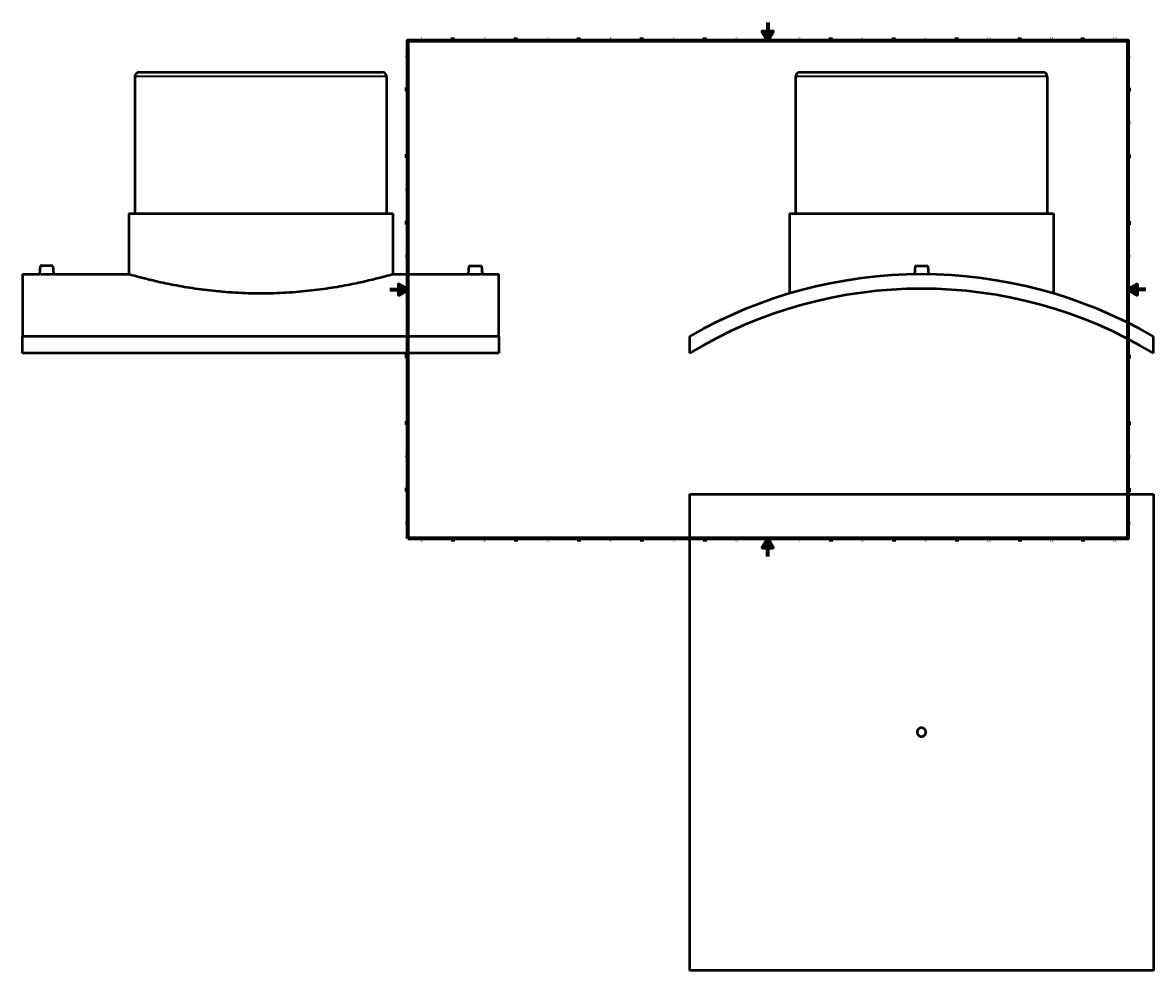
# Model space of a CAD drawing. Header units: millimetres. Extents: x -409 to 1793, y -460 to 2507.
# Tile 1 of 7: x -409 to 850, y -460 to 594. Entities that reach past the tile are written whole.
import ezdxf

# ---------------------------------------------------------------- set-up
doc = ezdxf.new("R2010")
doc.units = ezdxf.units.MM
for name, color, linetype, lineweight in [('Border (ANSI)', 7, 'Continuous', 70), ('Visible (ANSI)', 7, 'Continuous', 50), ('Visible Narrow (ANSI)', 7, 'Continuous', 35)]:
    doc.layers.add(name, color=color, linetype=linetype, lineweight=lineweight)
doc.styles.add('Note Text (ANSI)', font='tahoma.ttf')

# ---------------------------------------------------------------- blocks, each defined once
blk = doc.blocks.new('Borders Default Border')
at = {"layer": 'Border (ANSI)'}
for p, q in [((70.1, 574), (70.1, 577.4)), ((140.2, 574), (140.2, 577.4)), ((210.2, 574), (210.2, 577.4)), ((280.3, 574), (280.3, 577.4)), ((350.4, 574), (350.4, 577.4)), ((490.6, 574), (490.6, 577.4)), ((560.7, 574), (560.7, 577.4)), ((630.8, 574), (630.8, 577.4)), ((700.8, 574), (700.8, 577.4)), ((770.9, 574), (770.9, 577.4)), ((20, 519.7), (16.6, 519.7)), ((821, 519.7), (824.4, 519.7)), ((20, 445.5), (16.6, 445.5)), ((821, 445.5), (824.4, 445.5)), ((20, 371.2), (16.6, 371.2)), ((821, 371.2), (824.4, 371.2)), ((20, 222.7), (16.6, 222.7)), ((821, 222.7), (824.4, 222.7)), ((20, 148.5), (16.6, 148.5)), ((821, 148.5), (824.4, 148.5)), ((20, 74.3), (16.6, 74.3)), ((821, 74.3), (824.4, 74.3)), ((70.1, 20), (70.1, 16.6)), ((140.2, 20), (140.2, 16.6)), ((210.2, 20), (210.2, 16.6)), ((280.3, 20), (280.3, 16.6)), ((350.4, 20), (350.4, 16.6)), ((490.6, 20), (490.6, 16.6)), ((560.7, 20), (560.7, 16.6)), ((630.8, 20), (630.8, 16.6)), ((700.8, 20), (700.8, 16.6)), ((770.9, 20), (770.9, 16.6))]:
    blk.add_line(p, q, dxfattribs=at)
at = {"layer": 'Border (ANSI)', "flags": 128}
for points in [[(420.5, 594), (420.5, 574), (414.7, 584), (426.3, 584), (420.5, 574)], [(20, 20), (20, 574), (821, 574), (821, 20), (20, 20)], [(0, 297), (20, 297), (10, 302.8), (10, 291.2), (20, 297)], [(841, 297), (821, 297), (831, 302.8), (831, 291.2), (821, 297)], [(420.5, 0), (420.5, 20), (414.7, 10), (426.3, 10), (420.5, 20)]]:
    blk.add_lwpolyline(points, dxfattribs=at)
at = {"layer": 'Border (ANSI)', "char_height": 3.05, "attachment_point": 7, "style": 'Note Text (ANSI)'}
for s, insert in [('1', (34.4, 574.4)), ('2', (104.2, 574.4)), ('3', (174.3, 574.3)), ('4', (244.2, 574.4)), ('5', (314.5, 574.3)), ('6', (384.5, 574.3)), ('7', (454.6, 574.4)), ('8', (524.6, 574.3)), ('9', (594.7, 574.3)), ('10', (664, 574.3)), ('11', (734, 574.4)), ('12', (804.1, 574.4)), ('A', (16.8, 555.4)), ('A', (821.6, 555.4)), ('B', (17.1, 481.1)), ('B', (822, 481.1)), ('C', (17, 406.8)), ('C', (821.8, 406.8)), ('D', (17, 332.6)), ('D', (821.8, 332.6)), ('E', (17.2, 258.4)), ('E', (822.1, 258.4)), ('F', (17.3, 184.1)), ('F', (822.1, 184.1)), ('G', (16.8, 109.8)), ('G', (821.7, 109.8)), ('H', (17, 35.6)), ('H', (821.8, 35.6)), ('1', (34.4, 16.6)), ('2', (104.2, 16.6)), ('3', (174.3, 16.5)), ('4', (244.2, 16.6)), ('5', (314.5, 16.5)), ('6', (384.5, 16.5)), ('7', (454.6, 16.6)), ('8', (524.6, 16.5)), ('9', (594.7, 16.5)), ('10', (664, 16.5)), ('11', (734, 16.6)), ('12', (804.1, 16.6))]:
    blk.add_mtext(s, dxfattribs=dict(at, insert=insert))

msp = doc.modelspace()

# ---------------------------------------------------------------- linework, layer by layer
at = {"layer": 'Visible (ANSI)'}
for p, q in [((-283.541, 533.963), (-283.541, 381.463)), ((-278.541, 538.963), (-8.541, 538.963)), ((-3.541, 533.963), (-3.541, 381.463)), ((451.531, 533.963), (451.531, 381.463)), ((456.531, 538.963), (726.531, 538.963)), ((731.531, 533.963), (731.531, 381.463)), ((-290.541, 381.463), (3.459, 381.463)), ((-290.541, 381.463), (-290.541, 313.963)), ((3.459, 381.463), (3.459, 313.963)), ((444.531, 381.463), (738.531, 381.463)), ((444.531, 381.463), (444.531, 292.581)), ((738.531, 381.463), (738.531, 292.581)), ((-389.041, 323.563), (-389.881, 313.963)), ((-375.041, 323.563), (-389.041, 323.563)), ((-375.041, 323.563), (-374.202, 313.963)), ((87.959, 323.563), (87.119, 313.963)), ((87.959, 323.563), (101.959, 323.563)), ((101.959, 323.563), (102.798, 313.963)), ((584.531, 323.563), (583.686, 313.903)), ((584.531, 323.563), (598.531, 323.563)), ((598.531, 323.563), (599.376, 313.903)), ((-408.541, 313.963), (-408.541, 244.832)), ((-408.541, 313.963), (-389.881, 313.963)), ((-374.202, 313.963), (-290.541, 313.963)), ((3.459, 313.963), (87.119, 313.963)), ((102.798, 313.963), (121.459, 313.963)), ((121.459, 244.832), (121.459, 313.963)), ((121.459, 244.832), (-408.541, 244.832)), ((-408.541, 226.257), (-408.541, 244.832)), ((121.459, 244.832), (121.459, 226.257)), ((333.531, 244.832), (333.531, 226.257)), ((849.531, 226.257), (849.531, 244.832)), ((121.459, 226.257), (-408.541, 226.257)), ((333.531, 69.529), (849.531, 69.529)), ((333.531, 69.529), (333.531, -460.471)), ((849.531, 69.529), (849.531, -460.471)), ((849.531, -460.471), (333.531, -460.471))]:
    msp.add_line(p, q, dxfattribs=at)
for centre, radius, start, end in [((-278.541, 533.963), 5, 90, 180), ((-8.541, 533.963), 5, 0, 90), ((456.531, 533.963), 5, 90, 180), ((726.531, 533.963), 5, 0, 90), ((591.531, -202.037), 516, 60, 120), ((591.531, -202.037), 500, 58.93568, 121.06432)]:
    msp.add_arc(centre, radius, start, end, dxfattribs=at)
for points, knots in [([(-374.202, 313.963), (-374.202, 313.963), (-374.398, 313.96), (-375.198, 313.949), (-375.801, 313.941), (-377.193, 313.926), (-378.074, 313.918), (-380.006, 313.907), (-381.057, 313.903), (-382.041, 313.903), (-383.026, 313.903), (-384.077, 313.907), (-386.009, 313.918), (-386.89, 313.926), (-388.282, 313.941), (-388.885, 313.949), (-389.685, 313.96), (-389.881, 313.963), (-389.881, 313.963)], [3.54505721, 3.54505721, 3.54505721, 3.54505721, 3.84045625, 3.84045625, 4.13585529, 4.13585529, 4.43129911, 4.43129911, 4.72674294, 4.72674294, 4.72674294, 5.02218676, 5.02218676, 5.31763059, 5.31763059, 5.61302963, 5.61302963, 5.90842867, 5.90842867, 5.90842867, 5.90842867]), ([(3.459, 313.963), (3.459, 313.963), (2.565, 313.706), (-1.181, 312.657), (-4.032, 311.867), (-11.549, 309.877), (-16.221, 308.678), (-26.997, 306.099), (-33.101, 304.721), (-46.094, 302.049), (-53.436, 300.659), (-69.438, 298.039), (-78.098, 296.811), (-96.19, 294.761), (-105.638, 293.94), (-124.671, 292.85), (-134.256, 292.581), (-152.827, 292.581), (-162.412, 292.85), (-181.445, 293.94), (-190.893, 294.761), (-208.985, 296.811), (-217.645, 298.039), (-233.646, 300.659), (-240.989, 302.049), (-253.982, 304.721), (-260.086, 306.099), (-270.862, 308.678), (-275.534, 309.877), (-283.051, 311.867), (-285.902, 312.657), (-289.648, 313.706), (-290.541, 313.963), (-290.541, 313.963)], [22.28292899, 22.28292899, 22.28292899, 22.28292899, 25.06796065, 25.06796065, 27.85299231, 27.85299231, 30.63802397, 30.63802397, 33.42305562, 33.42305562, 36.20875621, 36.20875621, 38.9944568, 38.9944568, 41.78015739, 41.78015739, 44.56585798, 44.56585798, 47.35155857, 47.35155857, 50.13725915, 50.13725915, 52.92295974, 52.92295974, 55.70866033, 55.70866033, 58.49369199, 58.49369199, 61.27872365, 61.27872365, 64.06375531, 64.06375531, 66.84878697, 66.84878697, 66.84878697, 66.84878697]), ([(102.798, 313.963), (102.798, 313.963), (102.602, 313.96), (101.802, 313.949), (101.199, 313.941), (99.807, 313.926), (98.926, 313.918), (96.994, 313.907), (95.943, 313.903), (93.974, 313.903), (92.923, 313.907), (90.991, 313.918), (90.11, 313.926), (88.718, 313.941), (88.115, 313.949), (87.315, 313.96), (87.119, 313.963), (87.119, 313.963)], [1.18168574, 1.18168574, 1.18168574, 1.18168574, 1.47708478, 1.47708478, 1.77248382, 1.77248382, 2.06792764, 2.06792764, 2.36337147, 2.36337147, 2.65881529, 2.65881529, 2.95425912, 2.95425912, 3.24965816, 3.24965816, 3.5450572, 3.5450572, 3.5450572, 3.5450572]), ([(596.331, -195.471), (596.331, -196.074), (596.211, -196.717), (595.721, -197.899), (595.352, -198.439), (594.499, -199.291), (593.959, -199.661), (592.777, -200.151), (592.134, -200.271), (590.929, -200.271), (590.286, -200.151), (589.103, -199.661), (588.563, -199.291), (587.711, -198.439), (587.342, -197.899), (586.852, -196.717), (586.731, -196.074), (586.731, -194.869), (586.852, -194.226), (587.342, -193.043), (587.711, -192.503), (588.563, -191.651), (589.103, -191.282), (590.286, -190.792), (590.929, -190.671), (592.134, -190.671), (592.777, -190.792), (593.959, -191.282), (594.499, -191.651), (595.352, -192.503), (595.721, -193.043), (596.211, -194.226), (596.331, -194.869), (596.331, -195.471)], [0, 0, 0, 0, 0.18081081, 0.18081081, 0.36162161, 0.36162161, 0.54243242, 0.54243242, 0.72324322, 0.72324322, 0.90405403, 0.90405403, 1.08486483, 1.08486483, 1.26567564, 1.26567564, 1.44648645, 1.44648645, 1.62729725, 1.62729725, 1.80810806, 1.80810806, 1.98891886, 1.98891886, 2.16972967, 2.16972967, 2.35054047, 2.35054047, 2.53135128, 2.53135128, 2.71216208, 2.71216208, 2.89297289, 2.89297289, 2.89297289, 2.89297289])]:
    msp.add_open_spline(points, degree=3, knots=knots, dxfattribs=at)
at = {"layer": 'Visible Narrow (ANSI)'}
for p, q in [((-5.265, 533.963), (-281.818, 533.963)), ((729.808, 533.963), (453.255, 533.963))]:
    msp.add_line(p, q, dxfattribs=at)

# ---------------------------------------------------------------- block references
msp.add_blockref('Borders Default Border', (0, 0))

doc.saveas('drawing.dxf')
